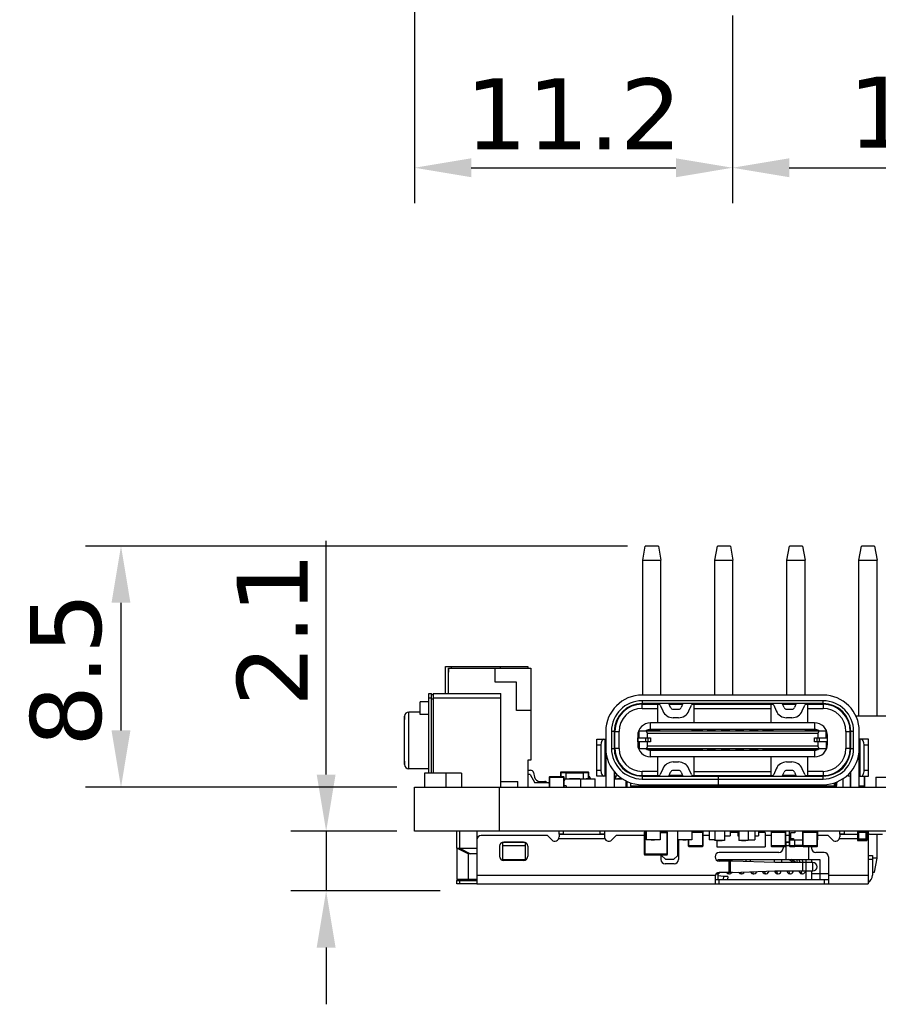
# Model space of a CAD drawing. Header units: millimetres. Extents: x 134 to 283, y 142 to 332.
# Tile 88 of 145: x 135 to 165, y 225 to 260. Entities that reach past the tile are written whole.
import ezdxf

# ---------------------------------------------------------------- set-up
doc = ezdxf.new("R2010")
doc.units = ezdxf.units.MM
doc.header["$LTSCALE"] = 0.1
doc.header["$PDMODE"] = 3
doc.header["$PDSIZE"] = 0.3125
doc.layers.get('0').update_dxf_attribs({"linetype": 'CONTINUOUS'})
doc.layers.get('Defpoints').update_dxf_attribs({"linetype": 'CONTINUOUS'})
doc.layers.add('Dim', color=6, linetype='CONTINUOUS', lineweight=13)
doc.styles.add('Verdana', font='verdana.ttf', dxfattribs={"height": 2.5})
doc.dimstyles.new('aaaaaaaa 3.0', dxfattribs={"dimtxt": 2.5, "dimasz": 2, "dimexe": 1.25, "dimexo": 0.625, "dimtad": 1, "dimdec": 1, "dimzin": 9, "dimdsep": 46, "dimtxsty": 'Verdana', "dimcen": 0, "dimazin": 0, "dimtfac": 1, "dimtmove": 0, "dimatfit": 3, "dimfxl": 1, "dimlwd": 25, "dimlwe": 25, "dimarcsym": 0})

# ---------------------------------------------------------------- blocks, each defined once
blk = doc.blocks.new('*D8')
at = {"layer": 'Defpoints', "color": 0}
for p in [(148.898, 264.784), (160.113, 260.702), (160.113, 254.706)]:
    blk.add_point(p, dxfattribs=at)
at = {"layer": 'Dim', "color": 0, "lineweight": 25}
for p, q in [((148.898, 264.159), (148.898, 253.456)), ((160.113, 260.077), (160.113, 253.456)), ((150.898, 254.706), (158.113, 254.706))]:
    blk.add_line(p, q, dxfattribs=at)
at = {"layer": 'Dim', "color": 0}
for points in [[(150.898, 255.039), (150.898, 254.372), (148.898, 254.706)], [(158.113, 254.372), (158.113, 255.039), (160.113, 254.706)]]:
    blk.add_solid(points, dxfattribs=at)
at = {"layer": 'Dim', "color": 0, "insert": (154.505, 256.607), "char_height": 2.5, "attachment_point": 5, "style": 'Verdana'}
blk.add_mtext('11.2', dxfattribs=at)
blk = doc.blocks.new('*D9')
at = {"layer": 'Defpoints', "color": 0}
for p in [(160.113, 260.702), (175.913, 260.702), (175.913, 254.706)]:
    blk.add_point(p, dxfattribs=at)
at = {"layer": 'Dim', "color": 0, "lineweight": 25}
for p, q in [((160.113, 260.077), (160.113, 253.456)), ((175.913, 260.077), (175.913, 253.456)), ((162.113, 254.706), (173.913, 254.706))]:
    blk.add_line(p, q, dxfattribs=at)
at = {"layer": 'Dim', "color": 0}
for points in [[(162.113, 255.039), (162.113, 254.372), (160.113, 254.706)], [(173.913, 254.372), (173.913, 255.039), (175.913, 254.706)]]:
    blk.add_solid(points, dxfattribs=at)
at = {"layer": 'Dim', "color": 0, "insert": (168.013, 256.638), "char_height": 2.5, "attachment_point": 5, "style": 'Verdana'}
blk.add_mtext('15.8', dxfattribs=at)
blk = doc.blocks.new('*D16')
at = {"layer": 'Defpoints', "color": 0}
for p in [(148.898, 231.316), (145.781, 229.216), (150.422, 229.216)]:
    blk.add_point(p, dxfattribs=at)
at = {"layer": 'Dim', "color": 0, "lineweight": 25}
for p, q in [((145.781, 233.316), (145.781, 241.552)), ((148.273, 231.316), (144.531, 231.316)), ((145.781, 231.316), (145.781, 229.216)), ((149.797, 229.216), (144.531, 229.216)), ((145.781, 227.216), (145.781, 225.216))]:
    blk.add_line(p, q, dxfattribs=at)
at = {"layer": 'Dim', "color": 0}
for points in [[(145.447, 233.316), (146.114, 233.316), (145.781, 231.316)], [(146.114, 227.216), (145.447, 227.216), (145.781, 229.216)]]:
    blk.add_solid(points, dxfattribs=at)
at = {"layer": 'Dim', "color": 0, "insert": (143.88, 238.434), "char_height": 2.5, "attachment_point": 5, "rotation": 90, "style": 'Verdana'}
blk.add_mtext('2.1', dxfattribs=at)
blk = doc.blocks.new('*D22')
at = {"layer": 'Defpoints', "color": 0}
for p in [(157.036, 241.369), (138.546, 232.869), (148.898, 232.869)]:
    blk.add_point(p, dxfattribs=at)
at = {"layer": 'Dim', "color": 0, "lineweight": 25}
for p, q in [((156.411, 241.369), (137.296, 241.369)), ((138.546, 239.369), (138.546, 234.869)), ((148.273, 232.869), (137.296, 232.869))]:
    blk.add_line(p, q, dxfattribs=at)
at = {"layer": 'Dim', "color": 0}
for points in [[(138.879, 239.369), (138.212, 239.369), (138.546, 241.369)], [(138.212, 234.869), (138.879, 234.869), (138.546, 232.869)]]:
    blk.add_solid(points, dxfattribs=at)
at = {"layer": 'Dim', "color": 0, "insert": (136.614, 237.019), "char_height": 2.5, "attachment_point": 5, "rotation": 90, "style": 'Verdana'}
blk.add_mtext('8.5', dxfattribs=at)

msp = doc.modelspace()

# ---------------------------------------------------------------- linework, layer by layer
at = {"color": 7, "linetype": 'Continuous'}
for p, q in [((156.948, 240.869), (157.036, 241.369)), ((157.5, 241.369), (157.036, 241.369)), ((157.5, 241.369), (157.588, 240.869)), ((159.488, 240.869), (159.576, 241.369)), ((160.04, 241.369), (159.576, 241.369)), ((160.04, 241.369), (160.128, 240.869)), ((162.028, 240.869), (162.116, 241.369)), ((162.58, 241.369), (162.116, 241.369)), ((162.58, 241.369), (162.668, 240.869)), ((164.568, 240.869), (164.656, 241.369)), ((165.12, 241.369), (164.656, 241.369)), ((165.12, 241.369), (165.208, 240.869)), ((156.948, 236.118), (156.948, 240.869)), ((156.948, 240.869), (157.588, 240.869)), ((157.588, 236.118), (157.588, 240.869)), ((159.488, 236.118), (159.488, 240.869)), ((159.488, 240.869), (160.128, 240.869)), ((160.128, 236.118), (160.128, 240.869)), ((162.028, 236.118), (162.028, 240.869)), ((162.028, 240.869), (162.668, 240.869)), ((162.668, 236.118), (162.668, 240.869)), ((164.568, 235.369), (164.568, 240.869)), ((164.568, 240.869), (165.208, 240.869)), ((165.208, 235.369), (165.208, 240.869)), ((149.993, 236.169), (149.993, 237.119)), ((149.993, 237.119), (152.893, 237.119)), ((150.093, 237.069), (150.093, 236.919)), ((150.094, 236.169), (150.094, 237.069)), ((150.094, 237.069), (152.994, 237.069)), ((150.196, 237.069), (150.196, 237.119)), ((151.744, 236.569), (151.744, 237.069)), ((151.921, 237.119), (151.921, 237.069)), ((152.893, 237.119), (152.893, 237.069)), ((152.994, 237.069), (152.994, 235.569)), ((152.494, 236.569), (151.744, 236.569)), ((152.494, 235.569), (152.494, 236.569)), ((149.396, 236.019), (149.396, 236.169)), ((149.396, 236.169), (149.496, 236.169)), ((149.496, 233.369), (149.496, 236.169)), ((149.496, 236.14), (149.55, 236.14)), ((149.55, 236.169), (149.55, 233.369)), ((149.55, 236.169), (151.946, 236.169)), ((151.946, 232.869), (151.946, 236.169)), ((163.303, 236.118), (156.923, 236.118)), ((149.096, 235.655), (149.096, 235.881)), ((149.396, 235.881), (149.096, 235.881)), ((149.396, 233.369), (149.396, 236.019)), ((149.396, 236.019), (149.496, 236.019)), ((149.496, 235.99), (149.55, 235.99)), ((149.55, 236.019), (151.946, 236.019)), ((156.918, 235.798), (157.532, 235.798)), ((156.923, 235.918), (156.923, 235.818)), ((163.303, 235.918), (156.923, 235.918)), ((163.303, 235.818), (156.923, 235.818)), ((156.923, 235.648), (156.923, 235.798)), ((157.463, 235.798), (157.463, 235.138)), ((157.564, 235.758), (157.653, 235.557)), ((157.927, 235.678), (157.866, 235.818)), ((157.874, 235.798), (158.351, 235.798)), ((158.36, 235.818), (158.298, 235.678)), ((158.573, 235.557), (158.662, 235.758)), ((158.694, 235.798), (161.532, 235.798)), ((158.763, 235.138), (158.763, 235.798)), ((159.488, 235.798), (159.488, 235.818)), ((160.128, 235.798), (160.128, 235.818)), ((161.463, 235.798), (161.463, 235.138)), ((161.564, 235.758), (161.653, 235.557)), ((161.927, 235.678), (161.866, 235.818)), ((161.874, 235.798), (162.351, 235.798)), ((162.36, 235.818), (162.298, 235.678)), ((162.573, 235.557), (162.662, 235.758)), ((162.694, 235.798), (163.308, 235.798)), ((162.763, 235.138), (162.763, 235.798)), ((163.303, 235.818), (163.303, 235.918)), ((163.303, 235.798), (163.303, 235.648)), ((148.545, 235.255), (148.545, 235.369)), ((148.545, 235.369), (148.545, 235.255)), ((148.546, 234.519), (148.546, 235.369)), ((148.546, 235.369), (148.546, 235.255)), ((148.696, 234.519), (148.696, 235.519)), ((149.096, 235.519), (148.696, 235.519)), ((149.096, 235.429), (149.096, 235.655)), ((149.396, 235.429), (149.096, 235.429)), ((152.994, 235.569), (152.494, 235.569)), ((152.994, 235.569), (152.994, 233.819)), ((156.113, 235.388), (156.113, 235.353)), ((156.208, 235.508), (156.235, 235.508)), ((156.923, 235.648), (157.463, 235.648)), ((158.019, 235.618), (158.207, 235.618)), ((158.763, 235.648), (161.463, 235.648)), ((162.019, 235.618), (162.207, 235.618)), ((162.763, 235.648), (163.303, 235.648)), ((164.018, 235.508), (163.99, 235.508)), ((164.113, 235.388), (164.113, 235.353)), ((166.033, 235.369), (164.462, 235.369)), ((148.546, 234.519), (148.546, 235.255)), ((157.218, 234.908), (157.218, 235.138)), ((163.008, 235.138), (157.218, 235.138)), ((158.207, 235.318), (158.019, 235.318)), ((162.207, 235.318), (162.019, 235.318)), ((163.008, 235.138), (163.008, 234.908)), ((155.643, 234.838), (155.643, 232.869)), ((155.843, 234.838), (155.843, 234.238)), ((155.943, 234.838), (155.843, 234.838)), ((155.943, 234.838), (155.943, 234.238)), ((155.963, 234.046), (155.963, 234.838)), ((155.963, 234.838), (156.113, 234.838)), ((156.113, 234.238), (156.113, 234.838)), ((156.768, 234.688), (156.768, 234.388)), ((156.768, 234.688), (156.818, 234.688)), ((156.818, 234.613), (156.818, 234.848)), ((163.408, 234.848), (156.818, 234.848)), ((157.108, 234.763), (157.074, 234.848)), ((157.108, 234.613), (157.108, 234.763)), ((163.118, 234.763), (157.108, 234.763)), ((157.188, 234.853), (157.188, 234.888)), ((157.538, 234.888), (157.188, 234.888)), ((163.008, 234.908), (157.218, 234.908)), ((157.538, 234.888), (157.538, 234.848)), ((158.688, 234.848), (158.688, 234.888)), ((159.038, 234.888), (158.688, 234.888)), ((159.038, 234.888), (159.038, 234.848)), ((159.238, 234.848), (159.238, 234.888)), ((159.488, 234.888), (159.238, 234.888)), ((159.488, 234.888), (159.488, 234.848)), ((159.738, 234.848), (159.738, 234.888)), ((159.988, 234.888), (159.738, 234.888)), ((159.988, 234.888), (159.988, 234.848)), ((160.238, 234.848), (160.238, 234.888)), ((160.488, 234.888), (160.238, 234.888)), ((160.488, 234.888), (160.488, 234.848)), ((160.738, 234.848), (160.738, 234.888)), ((160.988, 234.888), (160.738, 234.888)), ((160.988, 234.888), (160.988, 234.848)), ((161.188, 234.848), (161.188, 234.888)), ((161.538, 234.888), (161.188, 234.888)), ((161.538, 234.888), (161.538, 234.848)), ((162.688, 234.848), (162.688, 234.888)), ((163.038, 234.888), (162.688, 234.888)), ((163.038, 234.888), (163.038, 234.853)), ((163.152, 234.848), (163.118, 234.763)), ((163.118, 234.763), (163.118, 234.613)), ((163.408, 234.613), (163.408, 234.848)), ((163.408, 234.688), (163.458, 234.688)), ((163.458, 234.388), (163.458, 234.688)), ((164.113, 234.838), (164.113, 234.238)), ((164.113, 234.838), (164.263, 234.838)), ((164.263, 234.046), (164.263, 234.838)), ((164.283, 234.238), (164.283, 234.838)), ((164.383, 234.838), (164.283, 234.838)), ((164.383, 234.238), (164.383, 234.838)), ((164.583, 232.869), (164.583, 234.838)), ((148.546, 233.669), (148.546, 234.519)), ((148.696, 233.519), (148.696, 234.519)), ((155.323, 233.258), (155.323, 234.558)), ((155.323, 234.558), (155.643, 234.558)), ((155.323, 234.358), (155.473, 234.358)), ((155.473, 234.358), (155.473, 233.458)), ((155.623, 233.258), (155.623, 234.558)), ((155.943, 234.613), (155.963, 234.613)), ((155.963, 234.463), (155.943, 234.463)), ((155.957, 234.463), (155.957, 234.613)), ((156.768, 234.613), (157.218, 234.613)), ((157.218, 234.463), (156.768, 234.463)), ((156.818, 234.388), (156.768, 234.388)), ((156.775, 234.463), (156.775, 234.613)), ((156.818, 234.463), (156.818, 234.228)), ((157.043, 234.613), (157.043, 234.463)), ((157.108, 234.313), (157.074, 234.228)), ((157.108, 234.313), (157.108, 234.463)), ((163.118, 234.313), (157.108, 234.313)), ((157.136, 234.463), (157.136, 234.613)), ((157.218, 234.613), (157.218, 234.463)), ((163.008, 234.463), (163.008, 234.613)), ((163.008, 234.613), (163.458, 234.613)), ((163.458, 234.463), (163.008, 234.463)), ((163.09, 234.613), (163.09, 234.463)), ((163.118, 234.463), (163.118, 234.313)), ((163.118, 234.313), (163.152, 234.228)), ((163.183, 234.463), (163.183, 234.613)), ((163.408, 234.463), (163.408, 234.228)), ((163.458, 234.388), (163.408, 234.388)), ((163.451, 234.613), (163.451, 234.463)), ((164.263, 234.613), (164.283, 234.613)), ((164.283, 234.463), (164.263, 234.463)), ((164.268, 234.613), (164.268, 234.463)), ((164.903, 234.558), (164.583, 234.558)), ((164.603, 234.558), (164.603, 233.258)), ((164.753, 233.458), (164.753, 234.358)), ((164.753, 234.358), (164.903, 234.358)), ((164.903, 233.258), (164.903, 234.558)), ((155.643, 234.158), (155.623, 234.158)), ((155.623, 234.008), (155.643, 234.008)), ((155.843, 234.238), (155.943, 234.238)), ((156.113, 234.238), (155.963, 234.238)), ((156.818, 234.228), (163.408, 234.228)), ((157.188, 234.227), (157.188, 234.223)), ((157.188, 234.188), (157.188, 234.223)), ((157.188, 234.188), (159.038, 234.188)), ((157.218, 233.938), (157.218, 234.168)), ((163.008, 234.168), (157.218, 234.168)), ((157.538, 234.228), (157.538, 234.188)), ((158.688, 234.188), (158.688, 234.228)), ((159.038, 234.228), (159.038, 234.188)), ((159.238, 234.223), (159.038, 234.223)), ((159.238, 234.188), (159.238, 234.228)), ((159.238, 234.188), (159.488, 234.188)), ((159.488, 234.228), (159.488, 234.188)), ((159.738, 234.223), (159.488, 234.223)), ((159.738, 234.188), (159.738, 234.228)), ((159.738, 234.188), (159.988, 234.188)), ((159.988, 234.228), (159.988, 234.188)), ((160.238, 234.223), (159.988, 234.223)), ((160.238, 234.188), (160.238, 234.228)), ((160.238, 234.188), (160.488, 234.188)), ((160.488, 234.228), (160.488, 234.188)), ((160.738, 234.223), (160.488, 234.223)), ((160.738, 234.188), (160.738, 234.228)), ((160.738, 234.188), (160.988, 234.188)), ((160.988, 234.228), (160.988, 234.188)), ((161.188, 234.223), (160.988, 234.223)), ((161.188, 234.188), (161.188, 234.228)), ((161.188, 234.188), (163.038, 234.188)), ((161.538, 234.228), (161.538, 234.188)), ((162.688, 234.188), (162.688, 234.228)), ((163.008, 234.168), (163.008, 233.938)), ((163.038, 234.227), (163.038, 234.223)), ((163.038, 234.223), (163.038, 234.188)), ((164.263, 234.238), (164.113, 234.238)), ((164.283, 234.238), (164.383, 234.238)), ((164.603, 234.158), (164.583, 234.158)), ((164.583, 234.008), (164.603, 234.008)), ((148.545, 233.782), (148.545, 233.669)), ((148.545, 233.669), (148.545, 233.782)), ((148.546, 233.782), (148.546, 233.669)), ((152.894, 233.819), (152.894, 232.869)), ((152.994, 233.819), (152.894, 233.819)), ((155.643, 233.808), (155.623, 233.808)), ((155.623, 233.658), (155.643, 233.658)), ((163.008, 233.938), (157.218, 233.938)), ((157.463, 233.938), (157.463, 233.278)), ((158.019, 233.758), (158.207, 233.758)), ((158.763, 233.278), (158.763, 233.938)), ((161.463, 233.938), (161.463, 233.278)), ((162.019, 233.758), (162.207, 233.758)), ((162.763, 233.278), (162.763, 233.938)), ((164.603, 233.808), (164.583, 233.808)), ((164.583, 233.658), (164.603, 233.658)), ((149.396, 233.519), (148.696, 233.519)), ((149.251, 233.369), (149.251, 232.869)), ((150.551, 233.369), (149.251, 233.369)), ((150.001, 233.369), (150.001, 232.869)), ((150.551, 233.369), (150.551, 232.869)), ((152.892, 233.469), (152.992, 233.469)), ((152.97, 233.319), (152.894, 233.319)), ((152.97, 233.319), (153.144, 233.019)), ((153.09, 233.39), (153.127, 233.225)), ((154.044, 233.384), (154.044, 233.231)), ((154.044, 233.384), (154.244, 233.384)), ((154.064, 233.231), (154.064, 233.404)), ((154.244, 233.404), (154.064, 233.404)), ((154.244, 233.169), (154.244, 233.404)), ((154.844, 233.394), (154.244, 233.394)), ((154.244, 233.374), (154.844, 233.374)), ((154.844, 233.404), (154.844, 233.169)), ((155.024, 233.404), (154.844, 233.404)), ((154.844, 233.384), (155.044, 233.384)), ((155.024, 233.404), (155.024, 233.17)), ((155.044, 233.17), (155.044, 233.384)), ((155.473, 233.458), (155.323, 233.458)), ((155.643, 233.258), (155.323, 233.258)), ((155.943, 233.415), (155.943, 232.869)), ((156.023, 233.258), (155.943, 233.258)), ((155.963, 233.348), (155.963, 233.395)), ((155.963, 233.348), (156.005, 233.348)), ((155.998, 233.169), (155.998, 233.258)), ((156.023, 233.258), (156.058, 233.3)), ((156.918, 233.278), (157.532, 233.278)), ((156.923, 233.278), (156.923, 233.428)), ((157.463, 233.428), (156.923, 233.428)), ((156.923, 233.258), (156.923, 233.158)), ((156.923, 233.258), (163.303, 233.258)), ((157.653, 233.519), (157.564, 233.318)), ((157.866, 233.258), (157.927, 233.398)), ((158.351, 233.278), (157.874, 233.278)), ((158.207, 233.458), (158.019, 233.458)), ((158.143, 233.258), (158.143, 233.278)), ((158.298, 233.398), (158.36, 233.258)), ((158.662, 233.318), (158.573, 233.519)), ((158.694, 233.278), (161.532, 233.278)), ((158.763, 233.428), (161.463, 233.428)), ((159.013, 233.258), (159.041, 233.278)), ((159.163, 233.278), (159.163, 233.258)), ((159.536, 233.258), (159.564, 233.278)), ((159.603, 233.258), (159.603, 232.958)), ((159.613, 232.958), (159.613, 233.258)), ((160.661, 233.278), (160.69, 233.258)), ((161.063, 233.258), (161.063, 233.278)), ((161.184, 233.278), (161.213, 233.258)), ((161.653, 233.519), (161.564, 233.318)), ((161.866, 233.258), (161.927, 233.398)), ((162.351, 233.278), (161.874, 233.278)), ((162.207, 233.458), (162.019, 233.458)), ((162.083, 233.278), (162.083, 233.258)), ((162.298, 233.398), (162.36, 233.258)), ((162.662, 233.318), (162.573, 233.519)), ((162.694, 233.278), (163.308, 233.278)), ((163.303, 233.428), (162.763, 233.428)), ((163.303, 233.428), (163.303, 233.278)), ((163.303, 233.158), (163.303, 233.258)), ((164.168, 233.3), (164.203, 233.258)), ((164.283, 233.258), (164.203, 233.258)), ((164.22, 233.348), (164.263, 233.348)), ((164.257, 233.258), (164.257, 232.904)), ((164.263, 233.348), (164.263, 233.395)), ((164.277, 232.884), (164.277, 233.258)), ((164.283, 232.869), (164.283, 233.415)), ((164.583, 233.258), (164.903, 233.258)), ((164.903, 233.458), (164.753, 233.458)), ((164.757, 233.258), (164.757, 232.884)), ((164.777, 232.904), (164.777, 233.258)), ((151.946, 233.069), (152.546, 233.069)), ((152.546, 232.869), (152.546, 233.069)), ((153.619, 233.019), (153.144, 233.019)), ((153.322, 233.069), (153.492, 233.069)), ((153.649, 233.219), (153.649, 232.869)), ((154.161, 233.231), (153.661, 233.231)), ((154.174, 232.869), (154.174, 233.219)), ((154.174, 233.169), (155.265, 233.169)), ((154.174, 233.119), (154.194, 233.119)), ((154.244, 232.919), (154.174, 232.919)), ((154.194, 233.119), (154.194, 233.169)), ((154.244, 232.919), (154.244, 232.869)), ((154.364, 233.17), (154.364, 233.169)), ((154.445, 233.17), (154.364, 233.17)), ((154.404, 233.17), (154.404, 233.169)), ((154.445, 233.17), (154.445, 233.169)), ((154.455, 233.17), (154.455, 233.169)), ((154.539, 233.17), (154.455, 233.17)), ((154.507, 233.17), (154.507, 233.169)), ((154.521, 233.17), (154.521, 233.169)), ((154.539, 233.17), (154.539, 233.169)), ((154.55, 233.17), (154.55, 233.169)), ((154.631, 233.17), (154.55, 233.17)), ((154.591, 233.17), (154.591, 233.169)), ((154.631, 233.17), (154.631, 233.169)), ((154.642, 233.169), (154.642, 233.17)), ((154.723, 233.17), (154.642, 233.17)), ((154.723, 233.17), (154.723, 233.169)), ((154.765, 232.869), (154.765, 233.169)), ((154.95, 233.17), (154.95, 233.169)), ((155.07, 233.17), (154.95, 233.17)), ((155.011, 233.17), (155.011, 233.169)), ((155.069, 233.231), (155.044, 233.231)), ((155.044, 233.219), (155.066, 233.219)), ((155.066, 233.231), (155.066, 233.219)), ((155.078, 233.219), (155.066, 233.219)), ((155.07, 233.17), (155.07, 233.169)), ((155.081, 233.222), (155.092, 233.169)), ((155.265, 232.869), (155.265, 233.169)), ((155.943, 233.169), (156.227, 233.169)), ((156.057, 233.17), (156.057, 233.169)), ((156.177, 233.17), (156.057, 233.17)), ((156.059, 233.17), (156.059, 233.169)), ((156.073, 233.17), (156.073, 233.169)), ((156.095, 233.169), (156.095, 233.17)), ((156.102, 233.17), (156.102, 233.169)), ((156.142, 233.17), (156.142, 233.169)), ((156.177, 233.17), (156.177, 233.169)), ((156.361, 232.869), (156.361, 233.09)), ((156.398, 232.869), (156.398, 233.076)), ((156.513, 233.028), (156.513, 232.908)), ((163.713, 232.908), (156.513, 232.908)), ((156.663, 232.869), (156.663, 232.908)), ((156.903, 232.908), (156.903, 232.869)), ((156.923, 233.158), (159.603, 233.158)), ((156.923, 232.958), (163.303, 232.958)), ((156.923, 232.869), (156.923, 232.908)), ((156.973, 232.908), (156.973, 232.869)), ((157.473, 232.908), (157.473, 232.869)), ((157.703, 232.908), (157.703, 232.869)), ((157.723, 232.869), (157.723, 232.908)), ((157.763, 232.958), (157.763, 232.908)), ((157.963, 232.908), (157.963, 232.869)), ((158.011, 232.869), (158.011, 232.908)), ((158.143, 232.908), (158.143, 232.958)), ((158.263, 232.869), (158.263, 232.908)), ((158.463, 232.908), (158.463, 232.869)), ((158.661, 232.869), (158.661, 232.908)), ((158.763, 232.869), (158.763, 232.908)), ((158.963, 232.908), (158.963, 232.869)), ((159.263, 232.869), (159.263, 232.908)), ((159.463, 232.908), (159.463, 232.869)), ((159.613, 232.988), (159.603, 232.988)), ((159.613, 233.158), (163.303, 233.158)), ((159.751, 232.869), (159.751, 232.908)), ((159.763, 232.869), (159.763, 232.908)), ((159.963, 232.908), (159.963, 232.869)), ((160.251, 232.869), (160.251, 232.908)), ((160.263, 232.869), (160.263, 232.908)), ((160.463, 232.908), (160.463, 232.869)), ((160.763, 232.869), (160.763, 232.908)), ((160.963, 232.908), (160.963, 232.869)), ((160.977, 232.908), (160.981, 232.885)), ((161.263, 232.869), (161.263, 232.908)), ((161.463, 232.908), (161.463, 232.869)), ((161.763, 232.869), (161.763, 232.908)), ((161.963, 232.908), (161.963, 232.869)), ((162.083, 232.958), (162.083, 232.908)), ((162.111, 232.869), (162.111, 232.908)), ((162.263, 232.869), (162.263, 232.908)), ((162.463, 232.958), (162.463, 232.908)), ((162.503, 232.908), (162.503, 232.869)), ((162.523, 232.869), (162.523, 232.908)), ((162.753, 232.908), (162.753, 232.869)), ((163.253, 232.908), (163.253, 232.869)), ((163.298, 232.908), (163.298, 232.869)), ((163.313, 232.869), (163.313, 232.908)), ((163.563, 232.908), (163.563, 232.869)), ((163.713, 232.908), (163.713, 233.028)), ((163.741, 232.885), (163.77, 233.049)), ((163.792, 233.059), (163.761, 232.885)), ((164.018, 232.869), (164.018, 233.18)), ((164.283, 232.904), (164.257, 232.904)), ((164.777, 232.904), (164.583, 232.904)), ((165.163, 233.219), (165.163, 232.869)), ((165.163, 233.219), (166.033, 233.219)), ((148.898, 231.316), (148.898, 232.869)), ((148.898, 232.869), (236.568, 232.869)), ((151.898, 231.316), (151.898, 232.869)), ((157.723, 232.894), (157.703, 232.894)), ((157.703, 232.884), (157.723, 232.884)), ((158.011, 232.894), (157.963, 232.894)), ((158.661, 232.894), (158.463, 232.894)), ((158.631, 232.881), (158.463, 232.881)), ((158.631, 232.894), (158.631, 232.869)), ((158.644, 232.869), (158.644, 232.894)), ((159.263, 232.894), (158.963, 232.894)), ((158.963, 232.884), (159.155, 232.884)), ((159.155, 232.894), (159.155, 232.884)), ((159.259, 232.894), (159.259, 232.869)), ((159.751, 232.894), (159.463, 232.894)), ((159.491, 232.884), (159.491, 232.894)), ((159.491, 232.884), (159.671, 232.884)), ((159.671, 232.884), (159.671, 232.894)), ((160.263, 232.894), (160.251, 232.894)), ((160.763, 232.894), (160.463, 232.894)), ((160.565, 232.884), (160.565, 232.894)), ((160.565, 232.884), (160.763, 232.884)), ((160.678, 232.869), (160.678, 232.884)), ((161.263, 232.885), (160.981, 232.885)), ((161.763, 232.885), (161.463, 232.885)), ((162.111, 232.885), (161.963, 232.885)), ((163.313, 232.885), (163.298, 232.885)), ((163.741, 232.885), (163.563, 232.885)), ((164.277, 232.884), (164.283, 232.884)), ((164.583, 232.884), (164.757, 232.884)), ((233.907, 231.316), (148.898, 231.316)), ((150.393, 230.716), (150.393, 231.316)), ((150.489, 231.316), (150.489, 230.716)), ((151.094, 231.316), (151.094, 229.766)), ((153.994, 231.213), (153.994, 231.316)), ((153.994, 231.213), (153.994, 231.206)), ((153.994, 231.206), (153.994, 231.116)), ((155.594, 231.206), (153.994, 231.206)), ((154.144, 231.316), (154.144, 231.216)), ((154.144, 231.216), (155.444, 231.216)), ((155.444, 231.216), (155.444, 231.316)), ((155.594, 231.316), (155.594, 231.213)), ((155.594, 231.213), (155.594, 231.206)), ((155.594, 231.206), (155.594, 231.116)), ((157.001, 231.27), (157.001, 230.51)), ((157.001, 231.27), (157.061, 231.27)), ((157.031, 230.48), (157.031, 231.3)), ((157.061, 231.3), (157.031, 231.3)), ((157.061, 231.316), (157.061, 231.016)), ((157.561, 231.316), (157.561, 231.016)), ((157.791, 231.3), (157.561, 231.3)), ((157.561, 231.27), (157.821, 231.27)), ((157.604, 231.316), (157.604, 231.3)), ((157.791, 231.3), (157.791, 230.48)), ((157.821, 230.51), (157.821, 231.27)), ((158.172, 231.316), (158.172, 231.016)), ((158.672, 231.316), (158.672, 231.016)), ((159.051, 231.3), (158.672, 231.3)), ((158.672, 231.28), (159.071, 231.28)), ((159.051, 231.3), (159.051, 230.78)), ((159.071, 230.8), (159.071, 231.28)), ((159.283, 231.316), (159.283, 231.016)), ((159.493, 231.316), (159.493, 230.991)), ((159.823, 231.316), (159.823, 230.991)), ((160.026, 231.316), (160.026, 231.156)), ((160.297, 231.271), (160.026, 231.271)), ((160.297, 231.316), (160.297, 231.156)), ((160.337, 231.316), (160.337, 230.991)), ((160.667, 231.316), (160.667, 230.991)), ((160.894, 231.316), (160.894, 231.016)), ((161.026, 231.316), (161.026, 231.156)), ((161.261, 231.271), (161.026, 231.271)), ((161.261, 231.271), (161.261, 230.766)), ((161.47, 231.28), (161.47, 230.8)), ((161.47, 231.28), (161.99, 231.28)), ((161.49, 230.78), (161.49, 231.3)), ((161.97, 231.3), (161.49, 231.3)), ((161.97, 231.3), (161.97, 230.78)), ((161.99, 230.8), (161.99, 231.28)), ((162.111, 231.316), (162.111, 231.016)), ((162.161, 231.266), (162.161, 231.016)), ((162.311, 231.266), (162.161, 231.266)), ((162.311, 231.316), (162.311, 231.266)), ((162.581, 231.28), (162.581, 230.8)), ((162.581, 231.28), (163.101, 231.28)), ((162.601, 230.78), (162.601, 231.3)), ((163.081, 231.3), (162.601, 231.3)), ((162.911, 231.316), (162.911, 231.3)), ((163.081, 231.3), (163.081, 230.78)), ((163.101, 230.8), (163.101, 231.28)), ((163.111, 231.316), (163.111, 231.016)), ((163.111, 230.8), (163.111, 231.28)), ((163.111, 231.28), (163.111, 231.28)), ((163.894, 231.213), (163.894, 231.316)), ((163.894, 231.213), (163.894, 231.206)), ((163.894, 231.206), (163.894, 231.116)), ((164.523, 231.206), (163.894, 231.206)), ((164.044, 231.316), (164.044, 231.216)), ((164.044, 231.216), (164.523, 231.216)), ((164.523, 231.316), (164.523, 230.991)), ((164.536, 231.285), (164.536, 231.042)), ((164.536, 231.285), (164.841, 231.285)), ((164.566, 231.011), (164.566, 231.316)), ((164.81, 231.316), (164.81, 231.011)), ((164.841, 231.042), (164.841, 231.285)), ((164.853, 231.316), (164.853, 230.991)), ((164.894, 231.206), (164.853, 231.206)), ((164.894, 231.316), (164.894, 231.213)), ((164.894, 231.213), (164.894, 231.206)), ((164.894, 231.206), (164.894, 229.466)), ((165.208, 230.369), (165.208, 231.213)), ((153.582, 231.166), (151.244, 231.166)), ((151.994, 230.916), (151.994, 230.316)), ((152.794, 230.916), (151.994, 230.916)), ((152.744, 230.936), (152.044, 230.936)), ((152.794, 230.916), (152.794, 230.316)), ((153.738, 231.01), (153.582, 231.166)), ((153.982, 231.056), (155.607, 231.056)), ((156.006, 231.166), (155.85, 231.01)), ((157.001, 231.166), (156.006, 231.166)), ((157.561, 231.016), (157.061, 231.016)), ((157.245, 231.015), (157.245, 231.016)), ((157.245, 231.015), (157.365, 231.015)), ((157.281, 231.015), (157.281, 231.016)), ((157.32, 231.015), (157.32, 231.016)), ((157.327, 231.016), (157.327, 231.015)), ((157.35, 231.015), (157.35, 231.016)), ((157.364, 231.015), (157.364, 231.016)), ((157.365, 231.015), (157.365, 231.016)), ((158.672, 231.016), (158.172, 231.016)), ((158.184, 230.466), (158.184, 231.016)), ((158.204, 231.016), (158.204, 230.316)), ((158.356, 231.015), (158.356, 231.016)), ((158.356, 231.015), (158.476, 231.015)), ((158.392, 231.015), (158.392, 231.016)), ((158.431, 231.015), (158.431, 231.016)), ((158.438, 231.016), (158.438, 231.015)), ((158.461, 231.015), (158.461, 231.016)), ((158.475, 231.015), (158.475, 231.016)), ((158.476, 231.015), (158.476, 231.016)), ((158.551, 231.016), (158.551, 230.8)), ((158.571, 230.78), (158.571, 231.016)), ((159.283, 231.166), (159.071, 231.166)), ((159.493, 231.016), (159.283, 231.016)), ((159.467, 231.015), (159.467, 231.016)), ((159.467, 231.015), (159.493, 231.015)), ((159.823, 230.991), (159.493, 230.991)), ((159.561, 230.991), (159.561, 230.766)), ((159.584, 230.991), (159.584, 230.981)), ((159.742, 230.981), (159.584, 230.981)), ((159.663, 230.991), (159.663, 230.981)), ((159.742, 230.991), (159.742, 230.981)), ((159.823, 231.156), (160.026, 231.156)), ((160.297, 231.156), (160.337, 231.156)), ((160.667, 230.991), (160.337, 230.991)), ((160.428, 230.991), (160.428, 230.981)), ((160.586, 230.981), (160.428, 230.981)), ((160.507, 230.991), (160.507, 230.981)), ((160.586, 230.991), (160.586, 230.981)), ((160.667, 231.016), (160.894, 231.016)), ((160.667, 231.015), (160.71, 231.015)), ((160.71, 231.015), (160.71, 231.016)), ((160.894, 231.156), (161.026, 231.156)), ((161.47, 231.166), (161.261, 231.166)), ((162.111, 231.166), (161.99, 231.166)), ((161.994, 230.916), (161.994, 230.316)), ((162.111, 230.916), (161.994, 230.916)), ((162.111, 230.936), (162.044, 230.936)), ((162.111, 231.016), (162.111, 230.8)), ((162.111, 231.016), (162.581, 231.016)), ((162.131, 230.78), (162.131, 231.016)), ((162.161, 231.066), (162.261, 231.066)), ((162.261, 231.066), (162.261, 231.016)), ((162.311, 230.78), (162.311, 231.016)), ((162.433, 231.015), (162.433, 231.016)), ((162.433, 231.015), (162.513, 231.015)), ((162.513, 231.016), (162.513, 231.015)), ((162.524, 231.015), (162.524, 231.016)), ((162.524, 231.015), (162.581, 231.015)), ((162.565, 231.015), (162.565, 231.016)), ((163.111, 231.016), (163.101, 231.016)), ((163.482, 231.166), (163.111, 231.166)), ((163.638, 231.01), (163.482, 231.166)), ((163.882, 231.056), (164.523, 231.056)), ((164.523, 230.991), (164.853, 230.991)), ((164.841, 231.042), (164.536, 231.042)), ((164.566, 231.011), (164.81, 231.011)), ((164.604, 230.991), (164.604, 230.981)), ((164.762, 230.981), (164.604, 230.981)), ((164.608, 230.991), (164.608, 230.981)), ((164.632, 231.008), (164.632, 231.011)), ((164.739, 231.008), (164.632, 231.008)), ((164.72, 231.011), (164.72, 231.008)), ((164.728, 231.008), (164.728, 231.011)), ((164.737, 231.008), (164.737, 231.011)), ((164.739, 231.008), (164.739, 231.011)), ((164.758, 230.991), (164.758, 230.981)), ((164.762, 230.991), (164.762, 230.981)), ((164.853, 231.056), (164.894, 231.056)), ((150.392, 230.716), (150.392, 229.616)), ((150.793, 230.516), (150.393, 230.716)), ((150.393, 230.716), (151.093, 230.716)), ((150.489, 230.716), (150.87, 230.516)), ((150.793, 230.516), (150.793, 229.616)), ((151.094, 230.516), (150.793, 230.516)), ((151.894, 230.786), (151.894, 230.436)), ((151.994, 230.816), (152.794, 230.816)), ((152.894, 230.786), (152.894, 230.436)), ((157.821, 230.51), (157.001, 230.51)), ((157.031, 230.48), (157.791, 230.48)), ((157.584, 230.48), (157.584, 230.316)), ((157.604, 230.48), (157.604, 230.466)), ((159.071, 230.8), (158.551, 230.8)), ((158.571, 230.78), (159.051, 230.78)), ((159.561, 230.766), (161.261, 230.766)), ((161.744, 230.566), (159.644, 230.566)), ((161.99, 230.8), (161.47, 230.8)), ((161.49, 230.78), (161.97, 230.78)), ((161.894, 230.78), (161.894, 230.716)), ((161.994, 230.816), (162.111, 230.816)), ((162.311, 230.8), (162.111, 230.8)), ((162.131, 230.78), (162.311, 230.78)), ((162.581, 230.81), (162.311, 230.81)), ((162.311, 230.79), (162.584, 230.79)), ((163.101, 230.8), (162.581, 230.8)), ((162.601, 230.78), (163.091, 230.78)), ((162.794, 230.78), (162.794, 230.316)), ((162.894, 230.78), (162.894, 230.716)), ((163.344, 230.566), (163.044, 230.566)), ((163.091, 230.783), (163.091, 230.78)), ((163.111, 230.8), (163.101, 230.8)), ((151.994, 230.316), (152.794, 230.316)), ((152.744, 230.286), (152.044, 230.286)), ((157.604, 230.466), (157.754, 230.316)), ((158.054, 230.166), (157.734, 230.166)), ((158.034, 230.316), (157.754, 230.316)), ((158.034, 230.316), (158.184, 230.466)), ((159.594, 230.316), (159.594, 230.275)), ((159.594, 230.316), (163.194, 230.316)), ((160.108, 230.266), (159.644, 230.266)), ((159.994, 229.866), (159.994, 230.266)), ((160.029, 230.266), (160.029, 229.866)), ((161.598, 230.216), (160.108, 230.266)), ((162.944, 230.216), (161.598, 230.216)), ((162.488, 230.216), (162.477, 230.315)), ((162.577, 230.216), (162.577, 229.916)), ((162.59, 230.236), (162.579, 230.316)), ((162.593, 230.216), (162.59, 230.236)), ((162.693, 230.316), (162.693, 230.216)), ((162.706, 229.916), (162.706, 230.216)), ((162.894, 230.316), (162.894, 230.216)), ((162.93, 230.216), (162.93, 229.916)), ((163.194, 230.316), (163.194, 229.616)), ((163.494, 230.416), (163.494, 229.766)), ((164.894, 230.466), (165.044, 230.466)), ((165.044, 230.316), (164.894, 230.316)), ((165.044, 230.466), (165.044, 229.766)), ((165.208, 230.369), (165.044, 230.369)), ((165.12, 229.869), (165.208, 230.369)), ((159.535, 229.816), (159.594, 229.816)), ((159.594, 229.856), (159.594, 229.616)), ((159.594, 229.818), (159.616, 229.825)), ((159.616, 229.825), (159.649, 229.852)), ((160.108, 229.866), (159.644, 229.866)), ((159.649, 229.852), (159.658, 229.866)), ((159.992, 229.811), (159.992, 229.811)), ((160.08, 229.854), (160.087, 229.866)), ((160.108, 229.866), (161.598, 229.916)), ((160.423, 229.811), (160.423, 229.811)), ((160.852, 229.811), (160.852, 229.811)), ((161.283, 229.811), (161.283, 229.811)), ((161.593, 229.914), (161.606, 229.884)), ((161.598, 229.916), (162.944, 229.916)), ((161.713, 229.811), (161.712, 229.811)), ((162.142, 229.811), (162.142, 229.811)), ((162.573, 229.811), (162.573, 229.811)), ((162.693, 229.916), (162.693, 229.616)), ((162.894, 229.916), (162.894, 229.616)), ((163.494, 229.816), (162.894, 229.816)), ((165.044, 229.869), (165.12, 229.869)), ((151.094, 229.616), (150.392, 229.616)), ((150.392, 229.594), (150.392, 229.586)), ((150.393, 229.586), (150.423, 229.616)), ((150.393, 229.466), (150.393, 229.586)), ((150.393, 229.586), (151.093, 229.586)), ((151.093, 229.466), (150.393, 229.466)), ((150.518, 229.616), (150.489, 229.586)), ((150.489, 229.586), (150.489, 229.466)), ((151.094, 229.766), (151.094, 229.59)), ((151.094, 229.766), (159.503, 229.766)), ((151.094, 229.59), (151.094, 229.466)), ((151.094, 229.466), (164.894, 229.466)), ((159.494, 229.716), (159.494, 229.466)), ((159.496, 229.616), (163.493, 229.616)), ((159.8, 229.726), (159.594, 229.742)), ((159.644, 229.466), (159.644, 229.616)), ((159.792, 229.616), (159.8, 229.726)), ((159.944, 229.716), (159.8, 229.726)), ((159.944, 229.716), (159.937, 229.616)), ((163.344, 229.616), (163.344, 229.466)), ((163.494, 229.766), (163.494, 229.466)), ((163.494, 229.766), (164.894, 229.766))]:
    msp.add_line(p, q, dxfattribs=at)
at = {"color": 6, "linetype": 'Continuous'}
for p, q in [((164.949, 231.208), (165.397, 231.216)), ((160.594, 230.25), (160.594, 230.316)), ((160.732, 230.316), (160.732, 230.245)), ((161.579, 230.316), (161.579, 230.216)), ((161.854, 230.216), (161.854, 230.316)), ((162.277, 230.216), (162.085, 230.316)), ((162.373, 230.216), (162.181, 230.316))]:
    msp.add_line(p, q, dxfattribs=at)
at = {"color": 7, "linetype": 'Continuous'}
for points in [[(155.081, 233.222), (155.08, 233.224), (155.078, 233.227), (155.075, 233.229), (155.072, 233.231), (155.069, 233.231)], [(162.379, 230.316), (162.383, 230.288), (162.392, 230.219)], [(159.897, 229.866), (159.902, 229.858), (159.934, 229.828), (159.98, 229.812), (159.992, 229.811)], [(159.992, 229.811), (160.001, 229.812), (160.047, 229.826), (160.08, 229.854)], [(160.323, 229.873), (160.333, 229.857), (160.365, 229.828), (160.411, 229.812), (160.423, 229.811)], [(160.423, 229.811), (160.43, 229.811), (160.476, 229.825), (160.509, 229.852), (160.527, 229.88)], [(160.744, 229.887), (160.745, 229.885), (160.764, 229.855), (160.795, 229.827), (160.841, 229.812), (160.852, 229.811)], [(160.852, 229.811), (160.863, 229.811), (160.908, 229.826), (160.941, 229.855), (160.962, 229.89), (160.964, 229.895)], [(161.169, 229.901), (161.174, 229.887), (161.193, 229.856), (161.225, 229.828), (161.271, 229.812), (161.283, 229.811)], [(161.283, 229.811), (161.294, 229.812), (161.341, 229.828), (161.373, 229.858), (161.392, 229.89), (161.4, 229.909)], [(161.606, 229.884), (161.625, 229.854), (161.656, 229.827), (161.701, 229.811), (161.713, 229.811)], [(161.712, 229.811), (161.72, 229.811), (161.765, 229.824), (161.798, 229.852), (161.82, 229.885), (161.832, 229.916)], [(162.023, 229.916), (162.033, 229.89), (162.053, 229.857), (162.085, 229.828), (162.13, 229.812), (162.142, 229.811)], [(162.142, 229.811), (162.152, 229.812), (162.199, 229.827), (162.231, 229.856), (162.251, 229.887), (162.262, 229.916)], [(162.453, 229.916), (162.463, 229.89), (162.482, 229.858), (162.514, 229.829), (162.56, 229.812), (162.573, 229.811)], [(162.573, 229.811), (162.584, 229.812), (162.632, 229.829), (162.664, 229.859), (162.683, 229.891), (162.692, 229.916)]]:
    msp.add_lwpolyline(points, dxfattribs=at)
for centre, radius, start, end in [((156.923, 234.838), 1.28, 90, 180), ((163.303, 234.838), 1.28, 0, 90), ((156.923, 234.838), 1.08, 90, 180), ((156.923, 234.838), 0.98, 90, 180), ((156.923, 234.838), 0.96, 90, 180), ((156.988, 235.731), 0.0967, 116.2916, 136.3972), ((157.048, 235.731), 0.0967, 43.6028, 63.7084), ((157.473, 235.718), 0.1, 23.7495, 90), ((157.363, 235.818), 0.15, 352.6643, 356.4728), ((158.753, 235.718), 0.1, 90, 156.2505), ((161.473, 235.718), 0.1, 23.7495, 90), ((162.753, 235.718), 0.1, 90, 156.2505), ((162.863, 235.818), 0.15, 183.5245, 187.2968), ((163.178, 235.731), 0.0967, 116.2916, 136.3972), ((163.238, 235.731), 0.0967, 43.6028, 63.7084), ((163.303, 234.838), 1.08, 0, 90), ((163.303, 234.838), 0.98, 0, 90), ((163.303, 234.838), 0.96, 0, 90), ((148.696, 235.369), 0.15, 90, 180), ((156.923, 234.838), 0.81, 90, 180), ((158.019, 235.718), 0.4, 203.7495, 270), ((158.019, 235.718), 0.1, 203.7495, 270), ((158.207, 235.718), 0.1, 270, 336.2505), ((158.207, 235.718), 0.4, 270, 336.2505), ((162.019, 235.718), 0.4, 203.7495, 270), ((162.019, 235.718), 0.1, 203.7495, 270), ((162.207, 235.718), 0.1, 270, 336.2505), ((162.207, 235.718), 0.4, 270, 336.2505), ((163.303, 234.838), 0.81, 0, 90), ((157.218, 234.688), 0.45, 90, 180), ((163.008, 234.688), 0.45, 0, 90), ((157.217, 234.689), 0.218, 131.8012, 133.1205), ((158.729, 234.85), 0.0415, 180.011, 182.3487), ((158.996, 234.85), 0.0415, 357.6513, 359.989), ((161.229, 234.85), 0.0415, 180.0111, 182.3487), ((161.496, 234.85), 0.0415, 357.6513, 359.989), ((163.009, 234.689), 0.218, 46.8808, 48.1991), ((157.218, 234.388), 0.45, 180, 270), ((163.008, 234.388), 0.45, 270, 0), ((156.923, 234.238), 1.28, 180, 270), ((156.923, 234.238), 1.08, 180, 270), ((156.923, 234.238), 0.98, 180, 270), ((156.923, 234.238), 0.96, 180, 270), ((156.923, 234.238), 0.81, 180, 270), ((157.217, 234.387), 0.218, 226.8795, 228.1988), ((158.729, 234.226), 0.0415, 177.6514, 179.989), ((158.996, 234.226), 0.0415, 0.011, 2.3486), ((161.229, 234.226), 0.0415, 177.6514, 179.9889), ((161.496, 234.226), 0.0415, 0.011, 2.3486), ((163.005, 234.391), 0.223, 311.8395, 313.1227), ((163.303, 234.238), 1.28, 270, 0), ((163.303, 234.238), 1.08, 270, 0), ((163.303, 234.238), 0.98, 270, 0), ((163.303, 234.238), 0.96, 270, 0), ((163.303, 234.238), 0.81, 270, 360), ((148.696, 233.669), 0.15, 180, 270), ((158.019, 233.358), 0.4, 90, 156.2505), ((158.207, 233.358), 0.4, 23.7495, 90), ((162.019, 233.358), 0.4, 90, 156.2505), ((162.207, 233.358), 0.4, 23.7495, 90), ((152.992, 233.369), 0.1, 12.6804, 90), ((154.064, 233.384), 0.02, 90, 180), ((155.024, 233.384), 0.02, 0, 90), ((156.988, 233.345), 0.0967, 223.6028, 243.7084), ((157.048, 233.345), 0.0967, 296.2916, 316.3972), ((157.473, 233.358), 0.1, 270, 336.2505), ((158.019, 233.358), 0.1, 90, 156.2505), ((158.207, 233.358), 0.1, 23.7495, 90), ((158.753, 233.358), 0.1, 203.7495, 270), ((161.473, 233.358), 0.1, 270, 336.2505), ((162.019, 233.358), 0.1, 90, 156.2505), ((162.207, 233.358), 0.1, 23.7495, 90), ((162.753, 233.358), 0.1, 203.7495, 270), ((163.178, 233.345), 0.0967, 223.6028, 243.7084), ((163.238, 233.345), 0.0967, 296.2916, 316.3972), ((153.322, 233.269), 0.2, 192.6804, 270), ((153.492, 232.969), 0.1, 30, 90), ((153.619, 232.944), 0.075, 65.957, 90), ((153.661, 233.219), 0.0125, 90, 180), ((161.444, 233.044), 7.785, 178.7098, 181.2881), ((154.161, 233.219), 0.0125, 0, 90), ((146.379, 233.044), 7.785, 358.7119, 1.2902), ((155.066, 233.218), 0.0126, 76.9827, 89.9439), ((146.813, 233.044), 8.255, 0.8678, 1.2081), ((155.066, 233.219), 0.0125, 1.3179, 76.9832), ((149.407, 233.095), 5.672, 0.7455, 1.2534), ((164.277, 232.904), 0.02, 180, 270), ((164.757, 232.904), 0.02, 270, 0), ((159.155, 232.914), 0.03, 270, 316.9662), ((159.491, 232.904), 0.02, 211.4441, 270), ((160.451, 232.904), 0.02, 305.2079, 328.5559), ((160.565, 232.914), 0.03, 223.0338, 270), ((157.031, 231.27), 0.03, 90, 180), ((157.791, 231.27), 0.03, 0, 90), ((159.051, 231.28), 0.02, 0, 90), ((161.49, 231.28), 0.02, 90, 180), ((161.97, 231.28), 0.02, 0, 90), ((162.601, 231.28), 0.02, 90, 180), ((163.081, 231.28), 0.02, 0, 90), ((163.091, 231.28), 0.02, 0, 3.3591), ((164.566, 231.285), 0.0305, 90, 180), ((151.244, 231.016), 0.15, 90, 180), ((152.044, 230.786), 0.15, 90, 180), ((152.744, 230.786), 0.15, 0, 90), ((153.844, 231.116), 0.15, 225, 0), ((155.744, 231.116), 0.15, 180, 315), ((162.044, 230.786), 0.15, 90, 111.26), ((163.744, 231.116), 0.15, 225, 0), ((164.566, 231.042), 0.0305, 180, 270), ((164.81, 231.042), 0.0305, 270, 0), ((157.031, 230.51), 0.03, 180, 270), ((157.791, 230.51), 0.03, 270, 0), ((158.571, 230.8), 0.02, 180, 270), ((159.051, 230.8), 0.02, 270, 0), ((159.644, 230.416), 0.15, 90, 270), ((161.49, 230.8), 0.02, 180, 270), ((161.744, 230.716), 0.15, 270, 0), ((161.97, 230.8), 0.02, 270, 0), ((162.131, 230.8), 0.02, 180, 270), ((162.601, 230.8), 0.02, 180, 270), ((163.044, 230.716), 0.15, 180, 270), ((163.081, 230.8), 0.02, 270, 0), ((163.091, 230.8), 0.02, 270, 0), ((163.344, 230.416), 0.15, 0, 90), ((152.044, 230.436), 0.15, 180, 270), ((152.744, 230.436), 0.15, 270, 0), ((157.734, 230.316), 0.15, 180, 270), ((158.054, 230.316), 0.15, 270, 0), ((162.944, 230.066), 0.15, 270, 90), ((159.644, 229.716), 0.15, 90, 180), ((159.545, 229.938), 0.0999, 300.4318, 308.0118), ((160.368, 229.975), 0.419, 195.3607, 196.1056), ((163.539, 230.117), 1.027, 191.5472, 192.0816), ((164.744, 229.766), 0.3, 300.4188, 0)]:
    msp.add_arc(centre, radius, start, end, dxfattribs=at)
at = {"color": 6, "linetype": 'Continuous'}
msp.add_arc((164.952, 231.058), 0.15, 91, 112.5721, dxfattribs=at)
at = {"color": 7, "linetype": 'Continuous'}
for centre, major_axis, ratio, start_param, end_param in [((157.191, 234.718), (-0.014, 0.17), 0.081843, -0.701737, -0.656509), ((155.573, 234.358), (0, 0.2), 0.5, 0, 1.570796), ((164.653, 234.358), (0, 0.2), 0.5, -1.570796, 0), ((155.573, 233.458), (0, 0.2), 0.5, -4.712389, -3.141593), ((164.653, 233.458), (0, 0.2), 0.5, -3.141593, -1.570796)]:
    msp.add_ellipse(centre, major_axis=major_axis, ratio=ratio, start_param=start_param, end_param=end_param, dxfattribs=at)
for points, knots in [([(157.218, 234.908), (157.191, 234.908), (157.138, 234.898), (157.091, 234.87), (157.071, 234.852)], [0, 0, 0, 0, 0.499976, 1, 1, 1, 1]), ([(163.154, 234.852), (163.135, 234.87), (163.088, 234.898), (163.034, 234.908), (163.008, 234.908)], [0, 0, 0, 0, 0.500024, 1, 1, 1, 1]), ([(157.071, 234.224), (157.091, 234.207), (157.138, 234.178), (157.191, 234.168), (157.218, 234.168)], [0, 0, 0, 0, 0.500024, 1, 1, 1, 1]), ([(163.008, 234.168), (163.034, 234.168), (163.088, 234.178), (163.134, 234.207), (163.154, 234.224)], [0, 0, 0, 0, 0.500021, 1, 1, 1, 1]), ([(153.661, 233.219), (153.66, 233.219), (153.659, 233.219), (153.657, 233.219), (153.654, 233.219), (153.653, 233.219), (153.652, 233.219), (153.651, 233.219), (153.65, 233.219), (153.65, 233.219), (153.649, 233.219), (153.649, 233.219), (153.649, 233.219), (153.649, 233.219), (153.649, 233.219)], [0, 0, 0, 0, 0.183473, 0.369853, 0.548572, 0.707797, 0.776461, 0.836642, 0.887765, 0.929259, 0.960745, 0.982601, 0.99542, 1, 1, 1, 1]), ([(153.661, 233.219), (153.661, 233.22), (153.661, 233.221), (153.661, 233.223), (153.661, 233.225), (153.661, 233.227), (153.661, 233.228), (153.661, 233.229), (153.661, 233.23), (153.661, 233.23), (153.661, 233.23), (153.661, 233.231), (153.661, 233.231), (153.661, 233.231), (153.661, 233.231)], [0, 0, 0, 0, 0.183454, 0.369823, 0.548541, 0.70777, 0.776436, 0.836619, 0.887744, 0.929241, 0.960729, 0.982588, 0.99541, 1, 1, 1, 1]), ([(153.661, 233.219), (153.682, 233.219), (153.724, 233.22), (153.786, 233.221), (153.849, 233.221), (153.911, 233.222), (153.974, 233.221), (154.037, 233.221), (154.099, 233.22), (154.141, 233.219), (154.162, 233.219)], [0, 0, 0, 0, 0.124987, 0.249988, 0.374993, 0.5, 0.625007, 0.750012, 0.875013, 1, 1, 1, 1]), ([(154.161, 233.231), (154.161, 233.231), (154.161, 233.231), (154.161, 233.231), (154.161, 233.23), (154.161, 233.23), (154.162, 233.23), (154.162, 233.229), (154.162, 233.228), (154.162, 233.227), (154.162, 233.225), (154.162, 233.223), (154.162, 233.221), (154.162, 233.22), (154.162, 233.219)], [0, 0, 0, 0, 0.00459, 0.017412, 0.039271, 0.070759, 0.112256, 0.163381, 0.223564, 0.29223, 0.451459, 0.630177, 0.816546, 1, 1, 1, 1]), ([(154.174, 233.219), (154.174, 233.219), (154.174, 233.219), (154.174, 233.219), (154.173, 233.219), (154.173, 233.219), (154.172, 233.219), (154.172, 233.219), (154.171, 233.219), (154.17, 233.219), (154.168, 233.219), (154.166, 233.219), (154.164, 233.219), (154.162, 233.219), (154.162, 233.219)], [0, 0, 0, 0, 0.00458, 0.017399, 0.039255, 0.070741, 0.112235, 0.163358, 0.223539, 0.292202, 0.451428, 0.630147, 0.816527, 1, 1, 1, 1]), ([(160.981, 232.885), (160.977, 232.884), (160.972, 232.884), (160.966, 232.884), (160.964, 232.884), (160.963, 232.884)], [0, 0, 0, 0, 0.604241, 0.837865, 1, 1, 1, 1]), ([(163.761, 232.885), (163.761, 232.885), (163.76, 232.884), (163.758, 232.884), (163.754, 232.884), (163.748, 232.884), (163.744, 232.885), (163.741, 232.885)], [0, 0, 0, 0, 0.037314, 0.100069, 0.314712, 0.628964, 1, 1, 1, 1]), ([(154.144, 231.216), (154.135, 231.216), (154.116, 231.216), (154.088, 231.216), (154.062, 231.215), (154.04, 231.215), (154.023, 231.215), (154.013, 231.214), (154.006, 231.214), (154.001, 231.214), (153.998, 231.214), (153.996, 231.213), (153.994, 231.213), (153.994, 231.213)], [0, 0, 0, 0, 0.194769, 0.382426, 0.555188, 0.706613, 0.830975, 0.881412, 0.923394, 0.956495, 0.980369, 0.994867, 1, 1, 1, 1]), ([(155.594, 231.213), (155.594, 231.213), (155.593, 231.213), (155.591, 231.214), (155.587, 231.214), (155.583, 231.214), (155.576, 231.214), (155.565, 231.215), (155.549, 231.215), (155.527, 231.215), (155.501, 231.216), (155.473, 231.216), (155.454, 231.216), (155.444, 231.216)], [0, 0, 0, 0, 0.005107, 0.019582, 0.043435, 0.076518, 0.118486, 0.168914, 0.293269, 0.444703, 0.617488, 0.80518, 1, 1, 1, 1]), ([(164.044, 231.216), (164.035, 231.216), (164.016, 231.216), (163.988, 231.216), (163.962, 231.215), (163.94, 231.215), (163.923, 231.215), (163.913, 231.214), (163.906, 231.214), (163.901, 231.214), (163.898, 231.214), (163.896, 231.213), (163.894, 231.213), (163.894, 231.213)], [0, 0, 0, 0, 0.194769, 0.382426, 0.555188, 0.706613, 0.830975, 0.881412, 0.923394, 0.956495, 0.980369, 0.994867, 1, 1, 1, 1]), ([(164.894, 231.213), (164.894, 231.213), (164.893, 231.213), (164.892, 231.214), (164.888, 231.214), (164.884, 231.214), (164.878, 231.214), (164.868, 231.215), (164.86, 231.215), (164.855, 231.215)], [0, 0, 0, 0, 0.017429, 0.066582, 0.147573, 0.259987, 0.402825, 0.57473, 1, 1, 1, 1]), ([(159.965, 229.858), (159.967, 229.851), (159.971, 229.839), (159.978, 229.823), (159.986, 229.811), (159.992, 229.811)], [0, 0, 0, 0, 0.388349, 0.678982, 1, 1, 1, 1]), ([(160.391, 229.874), (160.393, 229.865), (160.398, 229.849), (160.406, 229.829), (160.413, 229.816), (160.42, 229.811), (160.423, 229.811)], [0, 0, 0, 0, 0.389692, 0.680882, 0.877624, 1, 1, 1, 1]), ([(160.818, 229.886), (160.821, 229.875), (160.826, 229.856), (160.833, 229.835), (160.839, 229.822), (160.844, 229.815), (160.849, 229.811), (160.852, 229.811)], [0, 0, 0, 0, 0.390953, 0.685667, 0.796595, 0.883979, 1, 1, 1, 1]), ([(161.283, 229.811), (161.279, 229.811), (161.273, 229.816), (161.268, 229.824), (161.261, 229.839), (161.253, 229.864), (161.248, 229.887), (161.245, 229.899)], [0, 0, 0, 0, 0.111152, 0.19645, 0.305885, 0.601051, 1, 1, 1, 1]), ([(161.712, 229.811), (161.708, 229.811), (161.702, 229.817), (161.697, 229.826), (161.69, 229.844), (161.681, 229.872), (161.675, 229.898), (161.673, 229.912)], [0, 0, 0, 0, 0.107826, 0.194073, 0.305226, 0.603257, 1, 1, 1, 1]), ([(162.142, 229.811), (162.138, 229.811), (162.132, 229.817), (162.127, 229.827), (162.119, 229.845), (162.111, 229.874), (162.105, 229.901), (162.102, 229.916)], [0, 0, 0, 0, 0.105193, 0.189441, 0.29946, 0.599203, 1, 1, 1, 1]), ([(162.573, 229.811), (162.569, 229.811), (162.563, 229.816), (162.558, 229.825), (162.551, 229.84), (162.543, 229.866), (162.537, 229.889), (162.535, 229.902)], [0, 0, 0, 0, 0.110506, 0.195984, 0.305746, 0.601448, 1, 1, 1, 1])]:
    msp.add_open_spline(points, degree=3, knots=knots, dxfattribs=at)

# ---------------------------------------------------------------- dimensions: what is measured, and where the dimension line sits
at = {"layer": 'Dim'}
for base, p1, p2, picture, middle in [((160.113, 254.706), (148.898, 264.784), (160.113, 260.702), '*D8', (154.505, 256.607)), ((175.913, 254.706), (160.113, 260.702), (175.913, 260.702), '*D9', (168.013, 256.638))]:
    dim = msp.add_linear_dim(base=base, p1=p1, p2=p2, dimstyle='aaaaaaaa 3.0', dxfattribs=at)
    dim.commit()
    dim.dimension.update_dxf_attribs({"geometry": picture, "text_midpoint": middle})
for base, p1, p2, picture, middle in [((138.546, 232.869), (157.036, 241.369), (148.898, 232.869), '*D22', (138.546, 237.019)), ((145.781, 229.216), (148.898, 231.316), (150.422, 229.216), '*D16', (145.781, 238.434))]:
    dim = msp.add_linear_dim(base=base, p1=p1, p2=p2, angle=90, dimstyle='aaaaaaaa 3.0', dxfattribs=at)
    dim.commit()
    dim.dimension.update_dxf_attribs({"geometry": picture, "text_midpoint": middle, "dimtype": 160})

doc.saveas('drawing.dxf')
